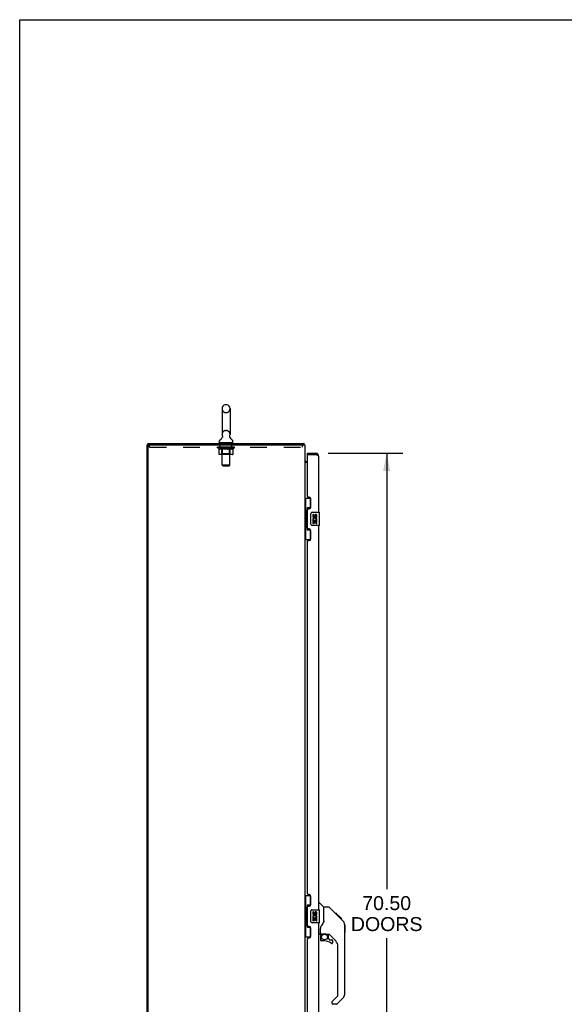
# Model space of a CAD drawing. Header units: inches. Extents: x 0 to 232, y 0 to 150.
# Tile 7 of 20: x 0 to 41, y 75 to 150. Entities that reach past the tile are written whole.
import ezdxf

# ---------------------------------------------------------------- set-up
doc = ezdxf.new("R2010")
doc.units = ezdxf.units.IN
doc.header["$LTSCALE"] = 12.75
doc.header["$MEASUREMENT"] = 0
doc.linetypes.add('HIDDEN', pattern=[0.2, 0.1, -0.1])
doc.layers.get('0').update_dxf_attribs({"linetype": 'CONTINUOUS'})
for name, color, linetype in [('02___PRT_ALL_AXES', 7, 'CONTINUOUS'), ('DEFAULT_2', 8, 'HIDDEN'), ('DIMENSIONS', 7, 'CONTINUOUS')]:
    doc.layers.add(name, color=color, linetype=linetype)
doc.styles.get("Standard").update_dxf_attribs({"font": 'arial.ttf'})
doc.dimstyles.new('DIMSTYLE_2', dxfattribs={"dimtxt": 1.063636, "dimasz": 1.363636, "dimexe": 0.09, "dimexo": 0.07, "dimgap": 0.039, "dimtad": 0, "dimtih": 1, "dimtoh": 1, "dimzin": 4, "dimdsep": 46, "dimtxsty": 'Standard', "dimblk": '_FILLED', "dimblk1": '_FILLED', "dimblk2": '_FILLED', "dimcen": 0.09, "dimazin": 1, "dimtfac": 1, "dimtdec": 3, "dimtofl": 0, "dimtmove": 0, "dimatfit": 3, "dimldrblk": '_FILLED', "dimfxl": 1, "dimtolj": 1, "dimtzin": 4, "dimarcsym": 0})

# ---------------------------------------------------------------- blocks, each defined once
blk = doc.blocks.new('_FILLED')
at = {"color": 0, "linetype": 'ByBlock'}
blk.add_solid([(0, 0), (-1, 0.2), (-1, -0.2)], dxfattribs=at)
blk = doc.blocks.new('*D19')
at = {"layer": 'DIMENSIONS', "color": 2, "linetype": 'Continuous'}
for p, q in [((23.464, 117.001), (29.148, 117.001)), ((27.921, 117.001), (27.921, 83.817)), ((27.921, 46.501), (27.921, 80.094)), ((23.464, 46.501), (29.148, 46.501))]:
    blk.add_line(p, q, dxfattribs=at)
at = {"layer": 'DIMENSIONS', "color": 2, "linetype": 'Continuous', "xscale": 1.3636363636, "yscale": 1.3636363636, "zscale": 1.3636363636}
for p, rotation in [((27.921, 117.001), 90), ((27.921, 46.501), 270)]:
    blk.add_blockref('_FILLED', p, dxfattribs=dict(at, rotation=rotation))
at = {"layer": 'DIMENSIONS', "color": 2, "linetype": 'Continuous', "insert": (27.921, 83.285), "char_height": 1.0636, "width": 5.44076, "attachment_point": 2, "line_spacing_factor": 0.9}
blk.add_mtext('70.50\\PDOORS', dxfattribs=at)

msp = doc.modelspace()

# ---------------------------------------------------------------- linework, layer by layer
at = {"color": 7, "linetype": 'Continuous'}
for p, q in [((0, 0), (0, 150)), ((0, 150), (231.818, 150)), ((15.655, 120.696), (15.742, 120.696)), ((15.392, 120.396), (15.392, 118.421)), ((16.004, 120.396), (16.004, 118.421)), ((9.75, 117.751), (9.75, 117.647)), ((9.75, 117.751), (21.621, 117.751)), ((15.175, 117.85), (15.175, 117.889)), ((15.198, 117.781), (15.198, 117.751)), ((16.198, 117.781), (15.198, 117.781)), ((15.407, 118.202), (15.405, 118.198)), ((16.198, 117.781), (16.198, 117.751)), ((16.221, 117.85), (16.221, 117.889)), ((21.621, 117.751), (21.621, 117.647)), ((21.635, 117.705), (21.633, 117.72)), ((9.75, 117.647), (9.698, 117.647)), ((21.648, 117.654), (21.638, 117.647)), ((21.902, 116.897), (21.902, 117.001)), ((22.51, 117.001), (22.51, 116.897)), ((21.841, 116.355), (21.902, 116.355)), ((21.922, 116.897), (21.902, 116.897)), ((21.698, 113.576), (22.139, 113.576)), ((21.737, 113.576), (21.737, 112.551)), ((22.102, 113.576), (22.102, 112.796)), ((21.716, 112.551), (21.716, 111.451)), ((21.716, 112.551), (21.838, 112.551)), ((21.838, 112.581), (21.838, 112.601)), ((21.838, 111.451), (21.838, 112.551)), ((21.875, 112.841), (21.875, 111.161)), ((22.102, 112.841), (21.875, 112.841)), ((22.261, 112.501), (22.801, 112.501)), ((22.816, 111.516), (22.816, 112.486)), ((22.162, 111.601), (22.162, 112.401)), ((21.716, 111.451), (21.838, 111.451)), ((21.737, 111.451), (21.737, 110.426)), ((21.838, 111.4), (21.838, 111.42)), ((21.875, 111.161), (22.102, 111.161)), ((22.102, 111.205), (22.102, 110.426)), ((22.801, 111.501), (22.261, 111.501)), ((21.698, 110.426), (22.139, 110.426)), ((21.698, 83.326), (22.139, 83.326)), ((21.737, 83.326), (21.737, 82.301)), ((22.102, 83.326), (22.102, 82.546)), ((21.875, 82.591), (21.875, 80.911)), ((22.102, 82.591), (21.875, 82.591)), ((22.756, 82.755), (22.819, 82.755)), ((23.144, 82.445), (22.847, 82.743)), ((21.716, 82.301), (21.716, 81.201)), ((21.716, 82.301), (21.838, 82.301)), ((21.838, 82.331), (21.838, 82.351)), ((21.838, 81.201), (21.838, 82.301)), ((22.162, 81.351), (22.162, 82.151)), ((22.261, 82.251), (22.801, 82.251)), ((22.816, 81.266), (22.816, 82.236)), ((23.15, 81.335), (23.15, 82.44)), ((23.511, 82.44), (23.15, 82.44)), ((24.332, 81.652), (23.567, 82.417)), ((24.088, 81.962), (24.021, 81.962)), ((24.096, 81.955), (24.029, 81.955)), ((24.105, 81.945), (24.038, 81.945)), ((24.112, 81.938), (24.045, 81.938)), ((24.12, 81.93), (24.053, 81.93)), ((24.139, 81.911), (24.073, 81.911)), ((24.088, 81.962), (24.415, 81.635)), ((24.162, 81.888), (24.095, 81.888)), ((24.185, 81.865), (24.119, 81.865)), ((24.209, 81.841), (24.142, 81.841)), ((24.233, 81.817), (24.166, 81.817)), ((24.256, 81.794), (24.19, 81.794)), ((24.279, 81.772), (24.212, 81.772)), ((24.299, 81.751), (24.232, 81.751)), ((24.316, 81.734), (24.249, 81.734)), ((24.329, 81.721), (24.262, 81.721)), ((24.333, 81.717), (24.267, 81.717)), ((24.335, 81.715), (24.269, 81.715)), ((24.336, 81.714), (24.269, 81.714)), ((24.337, 81.714), (24.27, 81.714)), ((24.305, 81.678), (24.271, 81.712)), ((24.339, 81.711), (24.272, 81.711)), ((24.344, 81.707), (24.277, 81.707)), ((24.35, 81.701), (24.283, 81.701)), ((21.716, 81.201), (21.838, 81.201)), ((21.737, 81.201), (21.737, 80.176)), ((21.838, 81.15), (21.838, 81.17)), ((22.102, 80.955), (22.102, 80.176)), ((22.801, 81.251), (22.261, 81.251)), ((23.15, 81.398), (23.13, 81.341)), ((24.363, 81.687), (24.296, 81.687)), ((24.332, 81.651), (24.305, 81.678)), ((24.378, 81.672), (24.311, 81.672)), ((24.386, 81.664), (24.319, 81.664)), ((24.393, 81.658), (24.326, 81.658)), ((24.332, 81.651), (24.61, 81.373)), ((24.405, 81.645), (24.338, 81.645)), ((24.41, 81.64), (24.343, 81.64)), ((24.413, 81.637), (24.347, 81.637)), ((24.415, 81.636), (24.348, 81.636)), ((24.415, 81.635), (24.348, 81.635)), ((24.415, 81.635), (24.349, 81.635)), ((24.5, 81.551), (24.415, 81.635)), ((24.433, 81.551), (24.5, 81.551)), ((24.501, 81.549), (24.434, 81.549)), ((24.504, 81.546), (24.437, 81.546)), ((24.501, 81.549), (24.504, 81.546)), ((24.724, 81.118), (24.724, 81.124)), ((24.725, 75.811), (24.725, 81.095)), ((24.737, 81.099), (24.737, 80.513)), ((21.875, 80.911), (22.102, 80.911)), ((22.835, 80.373), (22.756, 80.373)), ((22.875, 80.412), (22.875, 80.819)), ((22.894, 80.414), (23.189, 80.414)), ((22.932, 80.334), (23.012, 80.414)), ((22.938, 80.328), (22.935, 80.331)), ((22.942, 80.325), (22.938, 80.328)), ((22.946, 80.32), (22.942, 80.325)), ((23.462, 80.373), (23.375, 80.373)), ((23.504, 80.041), (23.504, 80.368)), ((24.04, 79.876), (23.539, 80.378)), ((21.698, 80.176), (22.139, 80.176)), ((22.875, 80.195), (22.875, 79.957)), ((23.189, 79.879), (22.953, 79.879)), ((23.508, 80.033), (23.58, 79.961)), ((23.588, 79.957), (23.741, 79.957)), ((23.819, 79.759), (23.819, 79.879)), ((24.213, 75.726), (24.213, 79.459)), ((23.741, 75.201), (23.741, 75.136)), ((23.755, 75.235), (24.19, 75.67)), ((24.102, 75.058), (23.819, 75.058)), ((24.61, 75.533), (24.157, 75.081))]:
    msp.add_line(p, q, dxfattribs=at)
at = {"color": 3, "linetype": 'Continuous'}
for p, q in [((9.698, 45.855), (9.698, 117.647)), ((9.75, 117.647), (21.698, 117.647)), ((9.75, 117.584), (9.75, 45.917)), ((21.698, 117.647), (21.698, 45.855)), ((21.902, 117.001), (22.51, 117.001)), ((21.902, 116.303), (21.698, 116.303)), ((21.902, 113.708), (21.902, 116.877)), ((21.922, 116.897), (22.51, 116.897)), ((22.756, 112.501), (22.756, 116.754)), ((22.022, 113.648), (21.962, 113.648)), ((22.152, 112.898), (22.152, 113.518)), ((21.902, 111.293), (21.902, 112.708)), ((21.962, 112.768), (22.022, 112.768)), ((22.022, 111.233), (21.962, 111.233)), ((22.152, 110.483), (22.152, 111.103)), ((22.756, 82.251), (22.756, 111.501)), ((21.902, 83.458), (21.902, 110.293)), ((21.962, 110.353), (22.022, 110.353)), ((22.022, 83.398), (21.962, 83.398)), ((22.152, 82.648), (22.152, 83.268)), ((21.902, 81.043), (21.902, 82.458)), ((21.962, 82.518), (22.022, 82.518)), ((22.022, 80.983), (21.962, 80.983)), ((22.756, 52.001), (22.756, 81.251)), ((22.152, 80.233), (22.152, 80.853)), ((21.902, 53.208), (21.902, 80.043)), ((21.962, 80.103), (22.022, 80.103))]:
    msp.add_line(p, q, dxfattribs=at)
at = {"color": 7, "linetype": 'Continuous'}
for points in [[(15.412, 118.314), (15.413, 118.31), (15.415, 118.305), (15.416, 118.3), (15.417, 118.295), (15.418, 118.29), (15.419, 118.286), (15.42, 118.281), (15.42, 118.276), (15.421, 118.271), (15.421, 118.265), (15.421, 118.26), (15.421, 118.255), (15.42, 118.25), (15.42, 118.245), (15.419, 118.24), (15.418, 118.235), (15.417, 118.231), (15.416, 118.226), (15.414, 118.221), (15.413, 118.216), (15.411, 118.211), (15.409, 118.207), (15.407, 118.202)], [(15.992, 118.198), (15.99, 118.202), (15.988, 118.207), (15.986, 118.211), (15.984, 118.216), (15.983, 118.221), (15.981, 118.226), (15.98, 118.231), (15.979, 118.235), (15.978, 118.24), (15.977, 118.245), (15.977, 118.25), (15.976, 118.255), (15.976, 118.26), (15.976, 118.265), (15.976, 118.27), (15.976, 118.276), (15.977, 118.281), (15.978, 118.285), (15.978, 118.29), (15.98, 118.295), (15.981, 118.3), (15.982, 118.305), (15.984, 118.31), (15.985, 118.314)], [(21.633, 117.72), (21.633, 117.725), (21.632, 117.729), (21.632, 117.733), (21.631, 117.736), (21.63, 117.739), (21.63, 117.742), (21.629, 117.745), (21.628, 117.747), (21.626, 117.748), (21.625, 117.749), (21.624, 117.75), (21.623, 117.75), (21.621, 117.751)], [(21.648, 117.654), (21.646, 117.656), (21.645, 117.659), (21.643, 117.662), (21.642, 117.666), (21.64, 117.67), (21.639, 117.675), (21.638, 117.68), (21.637, 117.685), (21.636, 117.69), (21.636, 117.695), (21.635, 117.7), (21.635, 117.705)], [(21.703, 116.387), (21.701, 116.385), (21.7, 116.383), (21.699, 116.381), (21.699, 116.38), (21.699, 116.378), (21.698, 116.377)], [(21.71, 116.394), (21.708, 116.392), (21.706, 116.391), (21.704, 116.389), (21.703, 116.387)], [(21.72, 116.403), (21.717, 116.4), (21.714, 116.398), (21.712, 116.396), (21.71, 116.394)], [(21.727, 116.411), (21.728, 116.411), (21.728, 116.41), (21.727, 116.409), (21.727, 116.409), (21.726, 116.408), (21.725, 116.407), (21.724, 116.405), (21.722, 116.404), (21.72, 116.403)], [(21.875, 112.817), (21.876, 112.814), (21.876, 112.81), (21.877, 112.806), (21.878, 112.801), (21.88, 112.797), (21.882, 112.792), (21.885, 112.786), (21.887, 112.78), (21.891, 112.774), (21.895, 112.767), (21.899, 112.759), (21.904, 112.752), (21.909, 112.743), (21.911, 112.74)], [(22.162, 112.401), (22.162, 112.407), (22.162, 112.413), (22.163, 112.419), (22.165, 112.425), (22.166, 112.431), (22.168, 112.437)], [(21.911, 111.262), (21.909, 111.258), (21.904, 111.25), (21.899, 111.242), (21.895, 111.234), (21.891, 111.228), (21.887, 111.221), (21.885, 111.215), (21.882, 111.21), (21.88, 111.204), (21.878, 111.2), (21.877, 111.195), (21.876, 111.191), (21.876, 111.188), (21.875, 111.184)], [(22.168, 111.564), (22.166, 111.57), (22.165, 111.576), (22.163, 111.582), (22.162, 111.588), (22.162, 111.594), (22.162, 111.601)], [(21.875, 82.567), (21.876, 82.564), (21.876, 82.56), (21.877, 82.556), (21.878, 82.551), (21.88, 82.547), (21.882, 82.542), (21.885, 82.536), (21.887, 82.53), (21.891, 82.524), (21.895, 82.517), (21.899, 82.509), (21.904, 82.502), (21.909, 82.493), (21.911, 82.49)], [(22.162, 82.151), (22.162, 82.157), (22.162, 82.163), (22.163, 82.169), (22.165, 82.175), (22.166, 82.181), (22.168, 82.187)], [(23.567, 82.417), (23.559, 82.423), (23.551, 82.429), (23.541, 82.434), (23.532, 82.437), (23.522, 82.439), (23.511, 82.44)], [(24.271, 81.712), (24.249, 81.734), (24.227, 81.757), (24.205, 81.779)], [(21.911, 81.012), (21.909, 81.008), (21.904, 81), (21.899, 80.992), (21.895, 80.984), (21.891, 80.978), (21.887, 80.971), (21.885, 80.965), (21.882, 80.96), (21.88, 80.954), (21.878, 80.95), (21.877, 80.945), (21.876, 80.941), (21.876, 80.938), (21.875, 80.934)], [(22.168, 81.314), (22.166, 81.32), (22.165, 81.326), (22.163, 81.332), (22.162, 81.338), (22.162, 81.344), (22.162, 81.351)], [(22.928, 80.99), (22.917, 80.974), (22.902, 80.944), (22.889, 80.913), (22.881, 80.879), (22.876, 80.844), (22.875, 80.819)], [(23.13, 81.341), (23.099, 81.271), (23.062, 81.201), (23.02, 81.128), (22.973, 81.054), (22.928, 80.99)], [(24.725, 81.095), (24.724, 81.124), (24.719, 81.165), (24.709, 81.206), (24.695, 81.245), (24.677, 81.283), (24.655, 81.319), (24.63, 81.352), (24.61, 81.373)], [(22.946, 80.32), (22.937, 80.31), (22.928, 80.299), (22.921, 80.288), (22.914, 80.275), (22.908, 80.263), (22.903, 80.25), (22.899, 80.236), (22.897, 80.223), (22.895, 80.209), (22.895, 80.195)], [(22.935, 80.331), (22.934, 80.333), (22.933, 80.334), (22.932, 80.334), (22.932, 80.334)], [(23.189, 80.414), (23.196, 80.414), (23.216, 80.413), (23.237, 80.41), (23.258, 80.407), (23.278, 80.402), (23.296, 80.396), (23.312, 80.391), (23.326, 80.386), (23.338, 80.382), (23.348, 80.378), (23.357, 80.375), (23.365, 80.374)], [(23.365, 80.374), (23.373, 80.373), (23.374, 80.373)]]:
    msp.add_lwpolyline(points, dxfattribs=at)
at = {"color": 3, "linetype": 'Continuous'}
for points in [[(22.604, 116.861), (22.589, 116.867), (22.574, 116.873), (22.558, 116.879), (22.542, 116.885), (22.526, 116.891), (22.51, 116.897)], [(22.756, 116.754), (22.756, 116.76), (22.754, 116.766), (22.752, 116.772), (22.748, 116.778), (22.743, 116.784), (22.738, 116.79), (22.731, 116.796), (22.723, 116.802), (22.715, 116.808), (22.705, 116.813), (22.695, 116.819), (22.684, 116.825), (22.672, 116.831), (22.66, 116.837), (22.647, 116.843), (22.633, 116.849), (22.619, 116.855), (22.604, 116.861)]]:
    msp.add_lwpolyline(points, dxfattribs=at)
at = {"color": 7, "linetype": 'Continuous'}
msp.add_circle((23.189, 80.174), 0.217, dxfattribs=at)
for centre, radius, start, end in [((15.698, 120.396), 0.306, 105.63034, 180), ((15.655, 120.552), 0.144, 90, 105.63034), ((15.742, 120.552), 0.144, 74.36966, 90), ((15.698, 120.396), 0.306, 0, 74.36966), ((15.319, 117.889), 0.144, 124.66265, 180), ((15.244, 117.85), 0.069, 180, 270), ((14.94, 118.437), 0.523, 304.66237, 336.93176), ((15.698, 118.421), 0.306, 180, 200.48713), ((16.457, 118.437), 0.523, 203.06823, 235.33763), ((15.698, 118.421), 0.306, 339.51287, 360), ((16.152, 117.85), 0.069, 270, 360), ((16.078, 117.889), 0.144, 0, 55.33735), ((21.452, 117.504), 0.246, 35.33047, 37.39407), ((21.841, 116.497), 0.142, 180, 270), ((22.51, 116.754), 0.142, 48.63357, 90), ((22.592, 116.611), 0.26, 90, 92.59369), ((22.261, 112.401), 0.1, 90, 158.80036), ((22.801, 112.486), 0.015, 0, 90), ((22.261, 111.601), 0.1, 201.20502, 270), ((22.801, 111.516), 0.015, 270, 360), ((22.819, 82.715), 0.0394, 45, 90), ((23.13, 82.431), 0.0197, 0, 45), ((22.261, 82.151), 0.1, 90, 158.80036), ((22.801, 82.236), 0.015, 0, 90), ((22.261, 81.351), 0.1, 201.20502, 270), ((22.801, 81.266), 0.015, 270, 360), ((24.717, 81.099), 0.0197, 0, 68.93953), ((22.835, 80.412), 0.0394, 270, 360), ((22.894, 80.434), 0.0197, 180, 270), ((23.071, 80.195), 0.197, 135, 180), ((23.462, 80.176), 0.197, 52.51213, 90), ((24.717, 80.513), 0.0197, 293.60704, 360), ((22.953, 79.957), 0.0787, 180, 270), ((23.189, 79.091), 0.787, 50.4788, 90), ((23.516, 80.041), 0.0118, 180, 225), ((23.588, 79.969), 0.0118, 225, 270), ((23.741, 79.759), 0.0787, 230.4788, 360), ((23.741, 79.879), 0.0787, 0, 90), ((23.623, 79.459), 0.591, 0, 45), ((24.134, 75.726), 0.0787, 315, 360), ((24.331, 75.811), 0.394, 315, 360), ((23.788, 75.201), 0.0472, 135, 180), ((23.819, 75.136), 0.0787, 180, 270), ((24.102, 75.136), 0.0787, 270, 315)]:
    msp.add_arc(centre, radius, start, end, dxfattribs=at)
at = {"color": 3, "linetype": 'Continuous'}
for centre, radius, start, end in [((9.813, 117.584), 0.0625, 90, 180), ((22.51, 116.754), 0.246, 0, 90), ((21.922, 116.877), 0.02, 90, 180), ((21.962, 113.708), 0.06, 180, 270), ((22.022, 113.518), 0.13, 0, 90), ((21.962, 112.708), 0.06, 90, 180), ((22.022, 112.898), 0.13, 270, 360), ((21.962, 111.293), 0.06, 180, 270), ((22.022, 111.103), 0.13, 0, 90), ((21.962, 110.293), 0.06, 90, 180), ((22.022, 110.483), 0.13, 270, 360), ((21.962, 83.458), 0.06, 180, 270), ((22.022, 83.268), 0.13, 0, 90), ((21.962, 82.458), 0.06, 90, 180), ((22.022, 82.648), 0.13, 270, 360), ((21.962, 81.043), 0.06, 180, 270), ((22.022, 80.853), 0.13, 0, 90), ((22.022, 80.233), 0.13, 270, 360), ((21.962, 80.043), 0.06, 90, 180)]:
    msp.add_arc(centre, radius, start, end, dxfattribs=at)
at = {"color": 7, "linetype": 'Continuous'}
for centre, start_param, end_param in [((21.943, 112.591), 0.699287, 1.51401), ((21.943, 112.591), -4.655602, -3.84088), ((21.943, 111.41), 0.699287, 1.51401), ((21.943, 111.41), -4.655602, -3.84088), ((21.943, 82.341), 0.699287, 1.51401), ((21.943, 82.341), -4.655602, -3.84088), ((21.943, 81.16), 0.699287, 1.51401), ((21.943, 81.16), -4.655602, -3.84088)]:
    msp.add_ellipse(centre, major_axis=(0, 0.18), ratio=0.579493, start_param=start_param, end_param=end_param, dxfattribs=at)
at = {"layer": '02___PRT_ALL_AXES', "color": 8, "linetype": 'HIDDEN'}
for p, q in [((15.261, 117.46), (15.261, 117.647)), ((16.136, 117.647), (15.261, 117.647)), ((16.136, 117.46), (15.261, 117.46)), ((16.136, 117.46), (16.136, 117.647))]:
    msp.add_line(p, q, dxfattribs=at)
at = {"layer": '02___PRT_ALL_AXES', "color": 7, "linetype": 'Continuous'}
for p, q in [((22.299, 112.346), (22.299, 112.21)), ((22.362, 112.346), (22.299, 112.346)), ((22.299, 111.885), (22.299, 111.655)), ((22.317, 111.885), (22.299, 111.885)), ((22.352, 111.885), (22.379, 111.904)), ((22.352, 111.885), (22.613, 111.885)), ((22.362, 112.21), (22.362, 112.346)), ((22.362, 111.655), (22.362, 111.822)), ((22.362, 111.822), (22.427, 111.822)), ((22.427, 112.273), (22.427, 112.204)), ((22.427, 111.822), (22.427, 111.686)), ((22.427, 111.686), (22.488, 111.686)), ((22.488, 112.21), (22.488, 112.252)), ((22.488, 111.686), (22.488, 111.822)), ((22.488, 111.822), (22.551, 111.822)), ((22.543, 111.921), (22.601, 111.896)), ((22.551, 112.252), (22.551, 112.116)), ((22.551, 112.116), (22.613, 112.116)), ((22.551, 111.822), (22.551, 111.655)), ((22.613, 112.116), (22.613, 112.252)), ((22.613, 111.655), (22.613, 111.885)), ((22.299, 111.655), (22.362, 111.655)), ((22.551, 111.655), (22.613, 111.655)), ((22.299, 82.096), (22.299, 81.96)), ((22.362, 82.096), (22.299, 82.096)), ((22.362, 81.96), (22.362, 82.096)), ((22.427, 82.023), (22.427, 81.954)), ((22.488, 81.96), (22.488, 82.002)), ((22.551, 82.002), (22.551, 81.866)), ((22.551, 81.866), (22.613, 81.866)), ((22.613, 81.866), (22.613, 82.002)), ((22.299, 81.635), (22.299, 81.405)), ((22.317, 81.635), (22.299, 81.635)), ((22.299, 81.405), (22.362, 81.405)), ((22.352, 81.635), (22.379, 81.654)), ((22.352, 81.635), (22.613, 81.635)), ((22.362, 81.405), (22.362, 81.572)), ((22.362, 81.572), (22.427, 81.572)), ((22.427, 81.572), (22.427, 81.436)), ((22.427, 81.436), (22.488, 81.436)), ((22.488, 81.436), (22.488, 81.572)), ((22.488, 81.572), (22.551, 81.572)), ((22.543, 81.671), (22.601, 81.646)), ((22.551, 81.572), (22.551, 81.405)), ((22.551, 81.405), (22.613, 81.405)), ((22.613, 81.405), (22.613, 81.635))]:
    msp.add_line(p, q, dxfattribs=at)
for centre, radius, start, end in [((22.393, 112.21), 0.0943, 180, 360), ((22.453, 111.958), 0.154, 161.41988, 206.19629), ((22.456, 111.959), 0.157, 336.59665, 161.87913), ((22.456, 111.959), 0.157, 205.73705, 207.8532), ((22.393, 112.21), 0.0314, 180, 261.22946), ((22.456, 111.959), 0.0943, 336.59665, 215.11217), ((22.393, 112.215), 0.0362, 263.42855, 341.76278), ((22.519, 112.252), 0.0943, 68.69989, 167.43379), ((22.519, 112.252), 0.0314, 0, 180.04847), ((22.519, 112.252), 0.0943, 0, 68.67039), ((22.393, 81.96), 0.0943, 180, 360), ((22.453, 81.708), 0.154, 161.41988, 206.19629), ((22.456, 81.709), 0.157, 336.59665, 161.87913), ((22.393, 81.96), 0.0314, 180, 261.22946), ((22.456, 81.709), 0.0943, 336.59665, 215.11217), ((22.393, 81.965), 0.0362, 263.42855, 341.76278), ((22.519, 82.002), 0.0943, 68.69989, 167.43379), ((22.519, 82.002), 0.0314, 0, 180.04847), ((22.519, 82.002), 0.0943, 0, 68.67039), ((22.456, 81.709), 0.157, 205.73705, 207.8532)]:
    msp.add_arc(centre, radius, start, end, dxfattribs=at)
at = {"layer": 'DEFAULT_2', "color": 8, "linetype": 'HIDDEN'}
for p, q in [((15.655, 120.096), (15.742, 120.096)), ((15.655, 118.721), (15.742, 118.721)), ((15.386, 117.781), (15.386, 117.751)), ((15.398, 116.1), (15.398, 117.746)), ((15.998, 116.1), (15.998, 117.746)), ((16.011, 117.781), (16.011, 117.751)), ((9.886, 117.46), (9.886, 117.647)), ((9.886, 117.46), (21.511, 117.46)), ((15.065, 117.414), (15.065, 117.461)), ((15.164, 117.344), (15.065, 117.414)), ((16.332, 117.414), (15.065, 117.414)), ((15.075, 117.454), (15.075, 117.461)), ((15.083, 117.451), (15.083, 117.454)), ((15.083, 117.451), (16.313, 117.451)), ((15.092, 117.451), (15.092, 117.454)), ((15.093, 117.451), (15.093, 117.454)), ((15.103, 117.454), (15.103, 117.461)), ((15.12, 117.451), (15.12, 117.454)), ((15.121, 117.451), (15.121, 117.454)), ((15.15, 117.454), (15.15, 117.461)), ((15.164, 117.451), (15.164, 117.454)), ((15.164, 116.939), (15.164, 117.344)), ((15.164, 117.344), (15.178, 117.335)), ((15.167, 117.451), (15.167, 117.454)), ((15.371, 117.454), (15.17, 117.454)), ((15.192, 117.326), (15.178, 117.335)), ((15.206, 117.319), (15.192, 117.327)), ((15.219, 117.312), (15.206, 117.319)), ((15.213, 117.454), (15.213, 117.461)), ((15.215, 117.451), (15.215, 117.454)), ((15.215, 117.451), (15.215, 117.454)), ((15.218, 117.451), (15.218, 117.454)), ((15.233, 117.307), (15.219, 117.313)), ((15.226, 117.451), (15.226, 117.454)), ((15.226, 117.451), (15.226, 117.454)), ((15.229, 117.451), (15.229, 117.454)), ((15.232, 117.451), (15.232, 117.455)), ((15.246, 117.302), (15.233, 117.307)), ((15.237, 117.451), (15.237, 117.454)), ((15.35, 117.302), (15.246, 117.302)), ((15.251, 117.451), (15.251, 117.454)), ((15.269, 117.451), (15.269, 117.454)), ((15.27, 117.451), (15.27, 117.456)), ((15.29, 117.451), (15.29, 117.454)), ((15.29, 117.451), (15.29, 117.454)), ((15.291, 117.454), (15.291, 117.461)), ((15.301, 117.451), (15.301, 117.454)), ((15.305, 117.451), (15.305, 117.454)), ((15.314, 117.451), (15.314, 117.454)), ((15.326, 117.451), (15.326, 117.458)), ((15.341, 117.451), (15.341, 117.454)), ((15.344, 117.451), (15.344, 117.454)), ((15.386, 116.942), (15.346, 116.902)), ((15.35, 117.302), (15.363, 117.307)), ((15.377, 117.313), (15.363, 117.307)), ((15.372, 117.451), (15.372, 117.454)), ((15.438, 117.454), (15.377, 117.454)), ((15.391, 117.319), (15.377, 117.313)), ((15.382, 117.454), (15.382, 117.461)), ((15.386, 116.942), (15.386, 117.411)), ((16.011, 116.942), (15.386, 116.942)), ((15.389, 117.451), (15.389, 117.454)), ((15.404, 117.327), (15.39, 117.319)), ((15.393, 117.451), (15.393, 117.454)), ((15.399, 117.451), (15.399, 117.459)), ((15.403, 117.451), (15.403, 117.454)), ((15.418, 117.335), (15.404, 117.327)), ((15.414, 117.451), (15.414, 117.454)), ((15.432, 117.345), (15.418, 117.335)), ((15.432, 116.939), (15.432, 117.345)), ((15.432, 117.345), (15.461, 117.335)), ((15.439, 117.451), (15.439, 117.454)), ((15.513, 117.454), (15.454, 117.454)), ((15.489, 117.327), (15.461, 117.335)), ((15.475, 117.451), (15.475, 117.454)), ((15.482, 117.454), (15.482, 117.461)), ((15.486, 117.451), (15.486, 117.454)), ((15.488, 117.451), (15.488, 117.46)), ((15.517, 117.319), (15.489, 117.327)), ((15.491, 117.451), (15.491, 117.454)), ((15.498, 117.451), (15.498, 117.454)), ((15.513, 117.451), (15.513, 117.454)), ((15.545, 117.312), (15.517, 117.319)), ((15.594, 117.454), (15.539, 117.454)), ((15.572, 117.307), (15.544, 117.312)), ((15.553, 117.451), (15.553, 117.454)), ((15.599, 117.302), (15.572, 117.307)), ((15.584, 117.454), (15.698, 117.461)), ((15.588, 117.454), (15.588, 117.461)), ((15.589, 117.46), (15.588, 117.461)), ((15.589, 117.454), (15.589, 117.46)), ((15.589, 117.451), (15.589, 117.454)), ((15.593, 117.451), (15.593, 117.454)), ((15.594, 117.451), (15.594, 117.454)), ((15.594, 117.451), (15.594, 117.454)), ((15.797, 117.302), (15.599, 117.302)), ((15.678, 117.454), (15.629, 117.454)), ((15.635, 117.451), (15.635, 117.454)), ((15.678, 117.451), (15.678, 117.454)), ((15.696, 117.454), (15.696, 117.454)), ((15.696, 117.451), (15.696, 117.454)), ((15.696, 117.451), (15.696, 117.454)), ((15.698, 117.454), (15.698, 117.461)), ((15.698, 117.461), (15.813, 117.454)), ((15.701, 117.451), (15.701, 117.454)), ((15.701, 117.451), (15.701, 117.454)), ((15.701, 117.454), (15.701, 117.454)), ((15.719, 117.451), (15.719, 117.454)), ((15.719, 117.454), (15.767, 117.454)), ((15.762, 117.451), (15.762, 117.454)), ((15.797, 117.302), (15.825, 117.307)), ((15.803, 117.451), (15.803, 117.454)), ((15.803, 117.451), (15.803, 117.454)), ((15.803, 117.454), (15.857, 117.454)), ((15.804, 117.451), (15.804, 117.454)), ((15.808, 117.454), (15.808, 117.461)), ((15.808, 117.46), (15.808, 117.461)), ((15.808, 117.454), (15.808, 117.46)), ((15.808, 117.451), (15.808, 117.454)), ((15.853, 117.313), (15.825, 117.307)), ((15.844, 117.451), (15.844, 117.454)), ((15.881, 117.319), (15.853, 117.313)), ((15.91, 117.327), (15.881, 117.319)), ((15.883, 117.451), (15.883, 117.454)), ((15.883, 117.454), (15.943, 117.454)), ((15.899, 117.451), (15.899, 117.454)), ((15.906, 117.451), (15.906, 117.454)), ((15.909, 117.451), (15.909, 117.46)), ((15.938, 117.336), (15.909, 117.327)), ((15.911, 117.451), (15.911, 117.454)), ((15.915, 117.454), (15.915, 117.461)), ((15.922, 117.451), (15.922, 117.454)), ((15.967, 117.346), (15.938, 117.336)), ((15.958, 117.451), (15.958, 117.454)), ((15.958, 117.454), (16.02, 117.454)), ((15.967, 116.939), (15.967, 117.346)), ((15.967, 117.346), (15.982, 117.336)), ((15.982, 117.451), (15.982, 117.454)), ((15.997, 117.327), (15.982, 117.336)), ((15.993, 117.451), (15.993, 117.454)), ((16.011, 117.319), (15.997, 117.327)), ((15.998, 117.451), (15.998, 117.459)), ((16.004, 117.451), (16.004, 117.454)), ((16.008, 117.451), (16.008, 117.454)), ((16.011, 116.942), (16.011, 117.411)), ((16.025, 117.312), (16.011, 117.319)), ((16.011, 116.942), (16.051, 116.902)), ((16.015, 117.454), (16.015, 117.461)), ((16.025, 117.451), (16.025, 117.454)), ((16.025, 117.454), (16.332, 117.454)), ((16.04, 117.307), (16.025, 117.312)), ((16.054, 117.302), (16.04, 117.307)), ((16.053, 117.451), (16.053, 117.454)), ((16.148, 117.302), (16.054, 117.302)), ((16.056, 117.451), (16.056, 117.454)), ((16.071, 117.451), (16.071, 117.458)), ((16.082, 117.451), (16.082, 117.454)), ((16.092, 117.451), (16.092, 117.454)), ((16.096, 117.451), (16.096, 117.454)), ((16.105, 117.454), (16.105, 117.461)), ((16.107, 117.451), (16.107, 117.454)), ((16.107, 117.451), (16.107, 117.454)), ((16.127, 117.451), (16.127, 117.456)), ((16.128, 117.451), (16.128, 117.454)), ((16.146, 117.451), (16.146, 117.454)), ((16.148, 117.302), (16.162, 117.307)), ((16.16, 117.451), (16.16, 117.454)), ((16.176, 117.313), (16.162, 117.307)), ((16.164, 117.451), (16.164, 117.455)), ((16.168, 117.451), (16.168, 117.454)), ((16.171, 117.451), (16.171, 117.454)), ((16.171, 117.451), (16.171, 117.454)), ((16.191, 117.319), (16.176, 117.312)), ((16.178, 117.451), (16.178, 117.454)), ((16.181, 117.451), (16.181, 117.454)), ((16.182, 117.451), (16.182, 117.454)), ((16.184, 117.454), (16.184, 117.461)), ((16.205, 117.327), (16.191, 117.319)), ((16.22, 117.336), (16.205, 117.327)), ((16.21, 117.457), (16.331, 117.458)), ((16.21, 117.454), (16.21, 117.457)), ((16.235, 117.346), (16.22, 117.336)), ((16.23, 117.451), (16.23, 117.454)), ((16.232, 117.451), (16.232, 117.454)), ((16.235, 117.346), (16.332, 117.414)), ((16.235, 116.939), (16.235, 117.346)), ((16.247, 117.454), (16.247, 117.461)), ((16.275, 117.451), (16.275, 117.454)), ((16.277, 117.451), (16.277, 117.454)), ((16.293, 117.454), (16.293, 117.461)), ((16.304, 117.451), (16.304, 117.454)), ((16.305, 117.451), (16.305, 117.454)), ((16.313, 117.451), (16.313, 117.454)), ((16.322, 117.454), (16.322, 117.461)), ((16.331, 117.454), (16.331, 117.458)), ((16.332, 117.414), (16.332, 117.454)), ((21.511, 117.46), (21.511, 117.647)), ((16.192, 116.902), (15.207, 116.902)), ((15.443, 116.907), (15.441, 116.909)), ((15.448, 116.903), (15.446, 116.905)), ((15.451, 116.903), (15.448, 116.903)), ((15.453, 116.902), (15.451, 116.903)), ((15.467, 116.031), (15.398, 116.1)), ((15.998, 116.1), (15.398, 116.1)), ((15.467, 116.031), (15.929, 116.031)), ((15.929, 116.031), (15.998, 116.1))]:
    msp.add_line(p, q, dxfattribs=at)
for points in [[(15.207, 116.902), (15.202, 116.903), (15.197, 116.903), (15.192, 116.905), (15.187, 116.907), (15.182, 116.909), (15.178, 116.912), (15.174, 116.916), (15.171, 116.92), (15.168, 116.924), (15.166, 116.929), (15.165, 116.934), (15.164, 116.939)], [(15.433, 116.929), (15.432, 116.934), (15.432, 116.939)], [(15.434, 116.924), (15.433, 116.929), (15.432, 116.934), (15.432, 116.939)], [(15.446, 116.905), (15.443, 116.907), (15.441, 116.909), (15.439, 116.912), (15.437, 116.916), (15.435, 116.92), (15.434, 116.924)], [(15.946, 116.902), (15.948, 116.903), (15.951, 116.903), (15.953, 116.905), (15.956, 116.907), (15.958, 116.909), (15.96, 116.912), (15.962, 116.916), (15.964, 116.92), (15.965, 116.924), (15.966, 116.929), (15.967, 116.934), (15.967, 116.939)], [(16.192, 116.902), (16.197, 116.903), (16.202, 116.903), (16.207, 116.905), (16.212, 116.907), (16.217, 116.909), (16.221, 116.912), (16.225, 116.916), (16.228, 116.92), (16.231, 116.924), (16.233, 116.929), (16.234, 116.934), (16.235, 116.939)], [(15.439, 116.912), (15.437, 116.916), (15.435, 116.92)]]:
    msp.add_lwpolyline(points, dxfattribs=at)
for centre, radius, start, end in [((15.698, 120.396), 0.306, 180, 254.36966), ((15.655, 120.24), 0.144, 254.36966, 270), ((15.742, 120.24), 0.144, 270, 285.63034), ((15.698, 120.396), 0.306, 285.63034, 360), ((15.698, 118.421), 0.306, 105.63034, 180), ((15.655, 118.577), 0.144, 90, 105.63034), ((15.742, 118.577), 0.144, 74.36966, 90), ((15.698, 118.421), 0.306, 0, 74.36966), ((15.364, 117.746), 0.0345, 0, 90), ((16.033, 117.746), 0.0345, 90, 180), ((15.346, 117.411), 0.0398, 0, 89.99999), ((16.051, 117.411), 0.0398, 90.00001, 180)]:
    msp.add_arc(centre, radius, start, end, dxfattribs=at)
for centre, major_axis, ratio, start_param, end_param in [((15.698, 117.461), (0.633, 0.007), 0.05963, 2.96643, 3.140963), ((15.045, 117.449), (0.198, 0), 0.060556, 0.430652, 1.470503), ((15.698, 117.461), (0.633, 0), 0.060556, -3.141593, -2.96706), ((15.045, 117.442), (0.198, 0.002), 0.05963, 1.376596, 1.469874), ((15.698, 117.461), (0.633, 0.013), 0.05688, 2.791345, 2.965878), ((15.089, 117.449), (0.198, -0.002), 0.05963, 0.605815, 1.645666), ((15.021, 117.449), (0.198, 0.002), 0.05963, 0.25549, 1.295341), ((15.698, 117.461), (0.633, -0.007), 0.05963, -2.96643, -2.791898), ((15.089, 117.442), (0.198, 0), 0.060556, 1.551758, 1.645036), ((15.021, 117.442), (0.198, 0.004), 0.05688, 1.20151, 1.294789), ((15.091, 117.444), (0.164, 0.002), 0.05963, 1.065228, 1.614276), ((15.071, 117.444), (0.164, 0.003), 0.05688, 0.890143, 1.43919), ((15.129, 117.444), (0.164, 0), 0.060556, 1.240391, 1.789438), ((15.698, 117.461), (0.633, 0.019), 0.052395, 2.616403, 2.790936), ((15.152, 117.449), (0.198, -0.004), 0.05688, 0.7809, 1.820751), ((15.017, 117.449), (0.198, 0.004), 0.05688, 0.080405, 1.120256), ((15.698, 117.461), (0.633, -0.013), 0.05688, -2.791345, -2.616812), ((15.152, 117.442), (0.198, -0.002), 0.05963, 1.72692, 1.820198), ((15.017, 117.442), (0.198, 0.006), 0.052395, 1.026568, 1.119847), ((15.07, 117.444), (0.164, 0.005), 0.052395, 0.715201, 1.264248), ((15.184, 117.444), (0.164, -0.002), 0.05963, 1.415553, 1.9646), ((15.698, 117.461), (0.633, 0.025), 0.046319, 2.441654, 2.616187), ((15.231, 117.449), (0.198, -0.006), 0.052395, 0.955842, 1.995693), ((15.034, 117.449), (0.198, 0.006), 0.052395, -0.094537, 0.945314), ((15.698, 117.461), (0.633, -0.019), 0.052395, -2.616403, -2.44187), ((15.231, 117.442), (0.198, -0.004), 0.05688, 1.902006, 1.995284), ((15.034, 117.442), (0.198, 0.008), 0.046319, 0.851819, 0.945098), ((15.089, 117.444), (0.164, 0.006), 0.046319, 0.540452, 1.089499), ((15.256, 117.444), (0.164, -0.003), 0.05688, 1.590638, 2.139686), ((15.698, 117.461), (0.633, 0.029), 0.038841, 2.267123, 2.441656), ((15.325, 117.449), (0.198, -0.008), 0.046319, 1.130591, 2.170442), ((15.071, 117.449), (0.198, 0.008), 0.046319, -0.269286, 0.770565), ((15.698, 117.461), (0.633, -0.025), 0.046319, -2.441654, -2.267121), ((15.325, 117.442), (0.198, -0.006), 0.052395, 2.076947, 2.170226), ((15.071, 117.442), (0.198, 0.009), 0.038841, 0.677289, 0.770567), ((15.126, 117.444), (0.164, 0.008), 0.038841, 0.365921, 0.914969), ((15.34, 117.444), (0.164, -0.005), 0.052395, 1.76558, 2.314627), ((15.43, 117.449), (0.198, -0.009), 0.038841, 1.305122, 2.344973), ((15.698, 117.461), (0.633, 0.033), 0.030195, 2.09281, 2.267343), ((15.128, 117.449), (0.198, 0.009), 0.038841, -0.443817, 0.596034), ((15.698, 117.461), (0.633, -0.029), 0.038841, -2.267123, -2.092591), ((15.43, 117.442), (0.198, -0.008), 0.046319, 2.251696, 2.344975), ((15.128, 117.442), (0.198, 0.01), 0.030195, 0.502975, 0.596254), ((15.18, 117.444), (0.164, 0.009), 0.030195, 0.191608, 0.740655), ((15.436, 117.444), (0.164, -0.006), 0.046319, 1.940329, 2.489376), ((15.201, 117.449), (0.198, 0.01), 0.030195, -0.61813, 0.421721), ((15.543, 117.449), (0.198, -0.01), 0.030195, 1.479435, 2.519286), ((15.698, 117.461), (0.633, 0.036), 0.020645, 1.918687, 2.09322), ((15.698, 117.461), (0.633, -0.033), 0.030195, -2.09281, -1.918277), ((15.543, 117.442), (0.198, -0.009), 0.038841, 2.426227, 2.519505), ((15.201, 117.442), (0.198, 0.011), 0.020645, 0.328852, 0.422131), ((15.25, 117.444), (0.164, 0.009), 0.020645, 0.017485, 0.566532), ((15.539, 117.444), (0.164, -0.008), 0.038841, 2.11486, 2.663907), ((15.29, 117.449), (0.198, 0.011), 0.020645, -0.792253, 0.247598), ((15.66, 117.449), (0.198, -0.011), 0.020645, 1.653558, 2.693409), ((15.698, 117.461), (0.633, 0.038), 0.010478, 1.744704, 1.919237), ((15.698, 117.461), (0.633, -0.036), 0.020645, -1.918687, -1.744154), ((15.66, 117.442), (0.198, -0.01), 0.030195, 2.60054, 2.693819), ((15.29, 117.442), (0.198, 0.012), 0.010478, 0.154869, 0.248148), ((15.334, 117.444), (0.164, 0.01), 0.010478, 6.126688, 6.675735), ((15.647, 117.444), (0.164, -0.009), 0.030195, 2.289173, 2.83822), ((15.391, 117.449), (0.198, 0.012), 0.010478, -0.966236, -0.000846), ((15.779, 117.449), (0.198, -0.012), 0.010478, 1.827541, 2.867392), ((15.698, 117.461), (0.633, -0.038), 0.010478, -1.744704, -1.570171), ((15.779, 117.442), (0.198, -0.011), 0.020645, 2.774664, 2.867942), ((15.757, 117.444), (0.164, -0.009), 0.020645, 2.463296, 3.012344), ((15.618, 117.449), (0.198, 0.012), 0.010478, 0.274201, 1.314052), ((15.532, 117.444), (0.164, 0.01), 0.010478, -0.000483, 0.504314), ((15.501, 117.442), (0.198, 0.012), 0.010478, 0.099668, 0.192946), ((15.698, 117.461), (0.633, 0.038), 0.010478, -1.571421, -1.396888), ((15.896, 117.442), (0.198, -0.012), 0.010478, 2.948646, 3.041925), ((15.865, 117.444), (0.164, -0.01), 0.010478, 2.637279, 3.142076), ((15.737, 117.449), (0.198, 0.011), 0.020645, 0.448184, 1.488034), ((15.64, 117.444), (0.164, 0.009), 0.020645, 0.129249, 0.678296), ((15.618, 117.442), (0.198, 0.011), 0.020645, 0.273651, 0.366929), ((15.698, 117.461), (0.633, 0.036), 0.020645, -1.397439, -1.222906), ((15.698, 117.461), (0.633, -0.038), 0.010478, 1.222355, 1.396888), ((16.006, 117.449), (0.198, -0.012), 0.010478, -3.140747, -2.175357), ((15.854, 117.449), (0.198, 0.01), 0.030195, 0.622307, 1.662158), ((15.75, 117.444), (0.164, 0.009), 0.030195, 0.303372, 0.852419), ((16.063, 117.444), (0.164, -0.01), 0.010478, 2.749043, 3.29809), ((16.107, 117.449), (0.198, -0.011), 0.020645, 2.893995, 3.933846), ((15.737, 117.442), (0.198, 0.01), 0.030195, 0.447774, 0.541052), ((16.107, 117.442), (0.198, -0.012), 0.010478, 2.893445, 2.986723), ((15.698, 117.461), (0.633, 0.033), 0.030195, -1.223315, -1.048783), ((15.698, 117.461), (0.633, -0.036), 0.020645, 1.048373, 1.222906), ((15.967, 117.449), (0.198, 0.009), 0.038841, 0.79662, 1.836471), ((15.858, 117.444), (0.164, 0.008), 0.038841, 0.477686, 1.026733), ((16.147, 117.444), (0.164, -0.009), 0.020645, 2.57506, 3.124108), ((16.196, 117.449), (0.198, -0.01), 0.030195, 2.719872, 3.759723), ((16.072, 117.449), (0.198, 0.008), 0.046319, 0.971151, 2.011002), ((15.854, 117.442), (0.198, 0.009), 0.038841, 0.622087, 0.715366), ((16.196, 117.442), (0.198, -0.011), 0.020645, 2.719462, 2.812741), ((15.698, 117.461), (0.633, 0.029), 0.038841, -1.049002, -0.874469), ((15.698, 117.461), (0.633, -0.033), 0.030195, 0.87425, 1.048783), ((15.961, 117.444), (0.164, 0.006), 0.046319, 0.652216, 1.201263), ((16.165, 117.449), (0.198, 0.006), 0.052395, 1.1459, 2.185751), ((16.217, 117.444), (0.164, -0.009), 0.030195, 2.400937, 2.949985), ((16.269, 117.449), (0.198, -0.009), 0.038841, 2.545558, 3.585409), ((16.057, 117.444), (0.164, 0.005), 0.052395, 0.826965, 1.376012), ((15.967, 117.442), (0.198, 0.008), 0.046319, 0.796618, 0.889896), ((16.269, 117.442), (0.198, -0.01), 0.030195, 2.545339, 2.638617), ((16.245, 117.449), (0.198, 0.004), 0.05688, 1.320842, 2.360692), ((15.698, 117.461), (0.633, 0.025), 0.046319, -0.874471, -0.699939), ((15.698, 117.461), (0.633, -0.029), 0.038841, 0.699936, 0.874469), ((16.325, 117.449), (0.198, -0.008), 0.046319, 2.371028, 3.410879), ((16.271, 117.444), (0.164, -0.008), 0.038841, 2.226624, 2.775671), ((16.307, 117.449), (0.198, 0.002), 0.05963, 1.495927, 2.535778), ((16.141, 117.444), (0.164, 0.003), 0.05688, 1.001907, 1.550954), ((16.363, 117.449), (0.198, -0.006), 0.052395, 2.196279, 3.23613), ((16.308, 117.444), (0.164, -0.006), 0.046319, 2.052093, 2.601141), ((16.072, 117.442), (0.198, 0.006), 0.052395, 0.971367, 1.064645), ((16.352, 117.449), (0.198, 0), 0.060556, 2.364024, 2.71094), ((16.325, 117.442), (0.198, -0.009), 0.038841, 2.371026, 2.464304), ((16.38, 117.449), (0.198, -0.004), 0.05688, 2.021337, 3.061188), ((15.698, 117.461), (0.633, 0.019), 0.052395, -0.699723, -0.52519), ((16.376, 117.449), (0.198, -0.002), 0.05963, 1.846251, 2.886102), ((15.698, 117.461), (0.633, -0.025), 0.046319, 0.525406, 0.699939), ((16.212, 117.444), (0.164, 0.002), 0.05963, 1.176993, 1.72604), ((16.327, 117.444), (0.164, -0.005), 0.052395, 1.877344, 2.426392), ((16.268, 117.444), (0.164, 0), 0.060556, 1.352155, 1.901202), ((16.326, 117.444), (0.164, -0.003), 0.05688, 1.702402, 2.25145), ((16.306, 117.444), (0.164, -0.002), 0.05963, 1.527317, 2.076364), ((16.165, 117.442), (0.198, 0.004), 0.05688, 1.146309, 1.239587), ((16.363, 117.442), (0.198, -0.008), 0.046319, 2.196495, 2.289773), ((15.698, 117.461), (0.633, 0.013), 0.05688, -0.524781, -0.350248), ((15.698, 117.461), (0.633, -0.019), 0.052395, 0.350657, 0.52519), ((16.352, 117.442), (0.198, -0.002), 0.05963, 1.764997, 1.971333), ((16.245, 117.442), (0.198, 0.002), 0.05963, 1.321394, 1.414673), ((16.38, 117.442), (0.198, -0.006), 0.052395, 2.021746, 2.115024), ((15.698, 117.461), (0.633, 0.007), 0.05963, -0.349695, -0.175162), ((15.698, 117.461), (0.633, -0.013), 0.05688, 0.175715, 0.350248), ((16.307, 117.442), (0.198, 0), 0.060556, 1.496556, 1.589835), ((16.376, 117.442), (0.198, -0.004), 0.05688, 1.846804, 1.940083), ((15.698, 117.461), (0.633, -0.007), 0.05963, 6.27665, 6.458348), ((15.698, 117.461), (0.633, 0), 0.060556, -0.174533, -0.058352)]:
    msp.add_ellipse(centre, major_axis=major_axis, ratio=ratio, start_param=start_param, end_param=end_param, dxfattribs=at)

# ---------------------------------------------------------------- dimensions: what is measured, and where the dimension line sits
at = {"layer": 'DIMENSIONS', "color": 2, "linetype": 'Continuous'}
dim = msp.add_linear_dim(base=(27.921, 117.001), p1=(23.394, 46.501), p2=(23.394, 117.001), angle=90, text='<>\\PDOORS', dimstyle='DIMSTYLE_2', dxfattribs=at)
dim.commit()
dim.dimension.update_dxf_attribs({"geometry": '*D19', "text_midpoint": (27.921, 81.955), "dimtype": 160})

doc.saveas('drawing.dxf')
